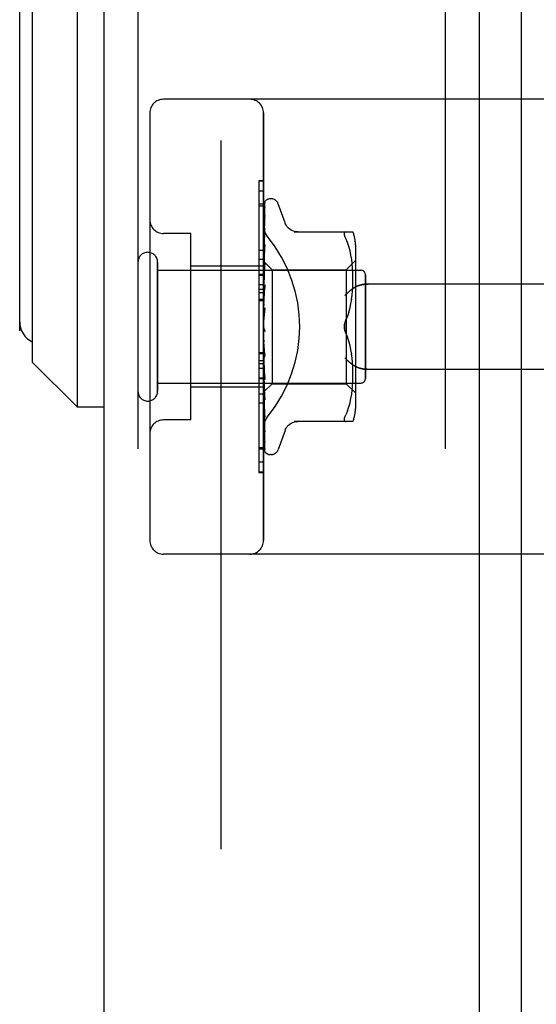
# Model space of a CAD drawing. Header units: inches. Extents: x 0 to 283, y 0 to 183.
# Tile 240 of 256: x 147.25 to 148.38, y 56.46 to 58.62. Entities that reach past the tile are written whole.
import ezdxf

# ---------------------------------------------------------------- set-up
doc = ezdxf.new("R2010")
doc.units = ezdxf.units.IN
doc.header["$LTSCALE"] = 15.583333
doc.header["$MEASUREMENT"] = 0
doc.linetypes.add('HIDDEN', pattern=[0.2, 0.1, -0.1])
doc.layers.get('0').update_dxf_attribs({"linetype": 'CONTINUOUS'})
for name, color, linetype in [('DEFAULT_2', 8, 'HIDDEN'), ('DIMENSIONS', 7, 'CONTINUOUS'), ('LEFTHAND_DOOR_ASSEMBLY', 7, 'CONTINUOUS'), ('RIGHTHAND_DOOR_ASSEMBLY', 7, 'CONTINUOUS')]:
    doc.layers.add(name, color=color, linetype=linetype)
doc.styles.get("Standard").update_dxf_attribs({"font": 'arial.ttf'})
doc.dimstyles.new('DIMSTYLE_1', dxfattribs={"dimtxt": 1.25, "dimasz": 1.666667, "dimexe": 0.09, "dimexo": 0.07, "dimgap": 0.0375, "dimtad": 0, "dimtih": 1, "dimtoh": 1, "dimzin": 4, "dimdsep": 46, "dimtxsty": 'Standard', "dimblk": '_FILLED', "dimblk1": '_FILLED', "dimblk2": '_FILLED', "dimcen": 0.09, "dimadec": 3, "dimazin": 1, "dimtfac": 1, "dimtdec": 3, "dimtofl": 0, "dimtmove": 0, "dimatfit": 3, "dimldrblk": '_FILLED', "dimfxl": 0, "dimtolj": 1, "dimtzin": 4, "dimarcsym": 0})

# ---------------------------------------------------------------- blocks, each defined once
blk = doc.blocks.new('_FILLED')
at = {"color": 0, "linetype": 'ByBlock'}
blk.add_solid([(0, 0), (-1, 0.2), (-1, -0.2)], dxfattribs=at)
blk = doc.blocks.new('*D12')
at = {"layer": 'DIMENSIONS', "color": 2, "linetype": 'Continuous'}
for p, q in [((147.4377, 125.072), (143.3374, 125.072)), ((144.8374, 125.072), (144.8374, 90.322)), ((144.8374, 53.072), (144.8374, 87.822)), ((147.4487, 53.072), (143.3374, 53.072))]:
    blk.add_line(p, q, dxfattribs=at)
at = {"layer": 'DIMENSIONS', "color": 2, "linetype": 'Continuous', "xscale": 1.6666666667, "yscale": 1.6666666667, "zscale": 1.6666666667}
for p, rotation in [((144.8374, 125.072), 90), ((144.8374, 53.072), 270)]:
    blk.add_blockref('_FILLED', p, dxfattribs=dict(at, rotation=rotation))
at = {"layer": 'DIMENSIONS', "color": 2, "linetype": 'Continuous', "insert": (144.8374, 89.697), "char_height": 1.25, "width": 4.36803, "attachment_point": 2, "line_spacing_factor": 0.9}
blk.add_mtext('72.00', dxfattribs=at)

msp = doc.modelspace()

# ---------------------------------------------------------------- linework, layer by layer
at = {"layer": 'DEFAULT_2', "color": 8, "linetype": 'HIDDEN'}
msp.add_line((147.6879, 123.8064), (147.6879, 54.3375), dxfattribs=at)
at = {"layer": 'LEFTHAND_DOOR_ASSEMBLY', "color": 8, "linetype": 'HIDDEN'}
for p, q in [((147.5054, 124.687), (147.5054, 53.457)), ((148.1804, 124.687), (148.1804, 53.457)), ((148.9794, 58.447), (147.5614, 58.447)), ((147.5314, 58.417), (147.5314, 57.477)), ((147.7814, 57.477), (147.7814, 58.417)), ((147.7814, 58.2448), (147.7714, 58.2448)), ((147.7714, 58.2448), (147.7714, 57.8341)), ((147.7814, 58.2163), (147.7714, 58.2163)), ((147.6214, 58.152), (147.5614, 58.152)), ((147.6214, 57.742), (147.6214, 58.152)), ((147.5484, 57.805), (147.5484, 58.089)), ((147.7814, 58.08), (147.6214, 58.08)), ((147.7814, 58.095), (147.7714, 58.095)), ((147.5484, 58.071), (147.9954, 58.071)), ((148.0054, 57.833), (148.0054, 58.061)), ((147.7814, 58.0389), (147.7714, 58.0389)), ((148.9794, 58.0407), (148.0118, 58.0407)), ((147.7814, 58.0288), (147.7714, 58.0288)), ((147.7814, 58.0217), (147.7714, 58.0217)), ((147.7814, 58.0066), (147.7714, 58.0066)), ((147.7714, 57.8903), (147.7814, 57.8903)), ((148.9794, 57.8532), (148.0118, 57.8532)), ((147.5484, 57.823), (147.9954, 57.823)), ((147.7714, 57.8341), (147.7814, 57.8341)), ((147.7814, 57.8336), (147.7714, 57.8336)), ((147.7714, 57.8336), (147.7714, 57.6264)), ((147.7814, 57.832), (147.7714, 57.832)), ((147.7814, 57.814), (147.6214, 57.814)), ((147.7814, 57.7786), (147.7714, 57.7786)), ((147.6214, 57.742), (147.5614, 57.742)), ((147.7714, 57.6817), (147.7814, 57.6817)), ((147.7814, 57.6272), (147.7714, 57.6272)), ((147.7714, 57.6264), (147.7814, 57.6264)), ((148.9794, 57.447), (147.5614, 57.447))]:
    msp.add_line(p, q, dxfattribs=at)
for points in [[(147.7902, 58.145), (147.7897, 58.1455), (147.7893, 58.1461), (147.7888, 58.1468), (147.7884, 58.1474), (147.7879, 58.148), (147.7875, 58.1487), (147.7871, 58.1494), (147.7867, 58.1501), (147.7862, 58.1508), (147.7859, 58.1515), (147.7855, 58.1522), (147.7851, 58.1529), (147.7848, 58.1537), (147.7844, 58.1544), (147.7841, 58.1552), (147.7838, 58.156), (147.7835, 58.1567), (147.7833, 58.1575), (147.783, 58.1583), (147.7828, 58.1591), (147.7826, 58.1599), (147.7824, 58.1607), (147.7822, 58.1614), (147.782, 58.1622), (147.7819, 58.163), (147.7817, 58.1638), (147.7816, 58.1646), (147.7816, 58.1653), (147.7815, 58.1661), (147.7814, 58.1669), (147.7814, 58.1676), (147.7814, 58.1684)], [(148.0118, 58.0407), (148.0106, 58.0407), (148.0093, 58.0407), (148.008, 58.0406), (148.0068, 58.0406), (148.0055, 58.0405), (148.0043, 58.0403), (148.0031, 58.0402), (148.0019, 58.0401), (148.0007, 58.0399), (147.9995, 58.0397), (147.9984, 58.0395), (147.9973, 58.0393), (147.9962, 58.039), (147.9951, 58.0388), (147.9941, 58.0385), (147.9931, 58.0382), (147.9921, 58.0379), (147.9912, 58.0376), (147.9902, 58.0373), (147.9894, 58.037), (147.9885, 58.0366), (147.9876, 58.0363), (147.9868, 58.036), (147.986, 58.0356), (147.9853, 58.0352), (147.9845, 58.0349), (147.9838, 58.0345), (147.9831, 58.0341), (147.9825, 58.0337), (147.9818, 58.0333)], [(147.9606, 58.0157), (147.9611, 58.0163), (147.9617, 58.0169), (147.9622, 58.0174), (147.9627, 58.018), (147.9633, 58.0186), (147.9639, 58.0191), (147.9644, 58.0197), (147.965, 58.0203), (147.9656, 58.0208), (147.9662, 58.0214), (147.9668, 58.022), (147.9675, 58.0225), (147.9681, 58.0231), (147.9687, 58.0236), (147.9694, 58.0242), (147.97, 58.0247), (147.9707, 58.0253), (147.9713, 58.0258), (147.972, 58.0263), (147.9726, 58.0269), (147.9733, 58.0274), (147.974, 58.0279), (147.9746, 58.0284), (147.9753, 58.0289), (147.9759, 58.0294), (147.9766, 58.0299), (147.9773, 58.0303), (147.9779, 58.0308), (147.9786, 58.0312), (147.9792, 58.0317), (147.9799, 58.0321), (147.9806, 58.0325), (147.9812, 58.0329), (147.9818, 58.0333)], [(147.9818, 57.8606), (147.9812, 57.861), (147.9806, 57.8614), (147.9799, 57.8619), (147.9792, 57.8623), (147.9786, 57.8627), (147.9779, 57.8632), (147.9773, 57.8637), (147.9766, 57.8641), (147.9759, 57.8646), (147.9753, 57.8651), (147.9746, 57.8656), (147.974, 57.8661), (147.9733, 57.8666), (147.9726, 57.8671), (147.972, 57.8676), (147.9713, 57.8682), (147.9707, 57.8687), (147.97, 57.8692), (147.9694, 57.8698), (147.9687, 57.8703), (147.9681, 57.8709), (147.9675, 57.8714), (147.9668, 57.872), (147.9662, 57.8726), (147.9656, 57.8731), (147.965, 57.8737), (147.9644, 57.8743), (147.9639, 57.8748), (147.9633, 57.8754), (147.9627, 57.876), (147.9622, 57.8765), (147.9617, 57.8771), (147.9611, 57.8777), (147.9606, 57.8782)], [(147.9818, 57.8606), (147.9825, 57.8602), (147.9831, 57.8599), (147.9838, 57.8595), (147.9845, 57.8591), (147.9853, 57.8587), (147.986, 57.8584), (147.9868, 57.858), (147.9876, 57.8577), (147.9885, 57.8573), (147.9894, 57.857), (147.9902, 57.8567), (147.9912, 57.8564), (147.9921, 57.8561), (147.9931, 57.8558), (147.9941, 57.8555), (147.9951, 57.8552), (147.9962, 57.855), (147.9973, 57.8547), (147.9984, 57.8545), (147.9995, 57.8543), (148.0007, 57.8541), (148.0019, 57.8539), (148.0031, 57.8538), (148.0043, 57.8536), (148.0055, 57.8535), (148.0068, 57.8534), (148.008, 57.8533), (148.0093, 57.8533), (148.0106, 57.8532), (148.0118, 57.8532)], [(147.7814, 57.7256), (147.7814, 57.7264), (147.7814, 57.7271), (147.7815, 57.7279), (147.7816, 57.7286), (147.7816, 57.7294), (147.7817, 57.7302), (147.7819, 57.731), (147.782, 57.7317), (147.7822, 57.7325), (147.7824, 57.7333), (147.7826, 57.7341), (147.7828, 57.7349), (147.783, 57.7357), (147.7833, 57.7364), (147.7835, 57.7372), (147.7838, 57.738), (147.7841, 57.7388), (147.7844, 57.7395), (147.7848, 57.7403), (147.7851, 57.741), (147.7855, 57.7418), (147.7859, 57.7425), (147.7862, 57.7432), (147.7867, 57.7439), (147.7871, 57.7446), (147.7875, 57.7453), (147.7879, 57.7459), (147.7884, 57.7466), (147.7888, 57.7472), (147.7893, 57.7478), (147.7897, 57.7484), (147.7902, 57.749)]]:
    msp.add_lwpolyline(points, dxfattribs=at)
for centre, radius, start, end in [((147.5614, 58.417), 0.03, 90, 180), ((147.7514, 58.417), 0.03, 0, 90), ((147.5614, 58.182), 0.03, 180, 270), ((147.5269, 58.089), 0.0215, 360, 180), ((147.9954, 58.061), 0.01, 360, 90), ((147.9954, 57.833), 0.01, 270, 0), ((147.5269, 57.805), 0.0215, 180, 0), ((147.5614, 57.712), 0.03, 90, 180), ((147.5614, 57.477), 0.03, 180, 270), ((147.7514, 57.477), 0.03, 270, 360)]:
    msp.add_arc(centre, radius, start, end, dxfattribs=at)
msp.add_ellipse((147.5484, 57.947), major_axis=(0.3125, 0), ratio=1, start_param=-0.686108, end_param=0.686108, dxfattribs=at)
at = {"layer": 'RIGHTHAND_DOOR_ASSEMBLY', "color": 7, "linetype": 'Continuous'}
for p, q in [((148.3475, 124.709), (148.3475, 53.435)), ((147.3714, 58.8732), (147.3714, 57.7708)), ((147.2729, 58.7747), (147.2729, 57.8692)), ((147.2454, 57.9381), (147.2454, 58.7058)), ((147.2729, 57.8692), (147.3714, 57.7708)), ((147.3714, 57.7708), (147.4304, 57.7708))]:
    msp.add_line(p, q, dxfattribs=at)
at = {"layer": 'RIGHTHAND_DOOR_ASSEMBLY', "color": 3, "linetype": 'Continuous'}
for p, q in [((147.4304, 124.687), (147.4304, 53.457)), ((148.2554, 124.687), (148.2554, 53.457))]:
    msp.add_line(p, q, dxfattribs=at)
at = {"layer": 'RIGHTHAND_DOOR_ASSEMBLY', "color": 8, "linetype": 'HIDDEN'}
for p, q in [((147.5054, 124.687), (147.5054, 53.457)), ((148.1804, 124.687), (148.1804, 53.457)), ((148.9794, 58.447), (147.5614, 58.447)), ((147.5314, 58.417), (147.5314, 57.477)), ((147.7814, 58.417), (147.7814, 57.477)), ((147.7814, 58.2676), (147.7714, 58.2676)), ((147.7714, 58.2676), (147.7714, 58.0603)), ((147.7814, 58.2668), (147.7714, 58.2668)), ((147.7814, 58.2123), (147.7714, 58.2123)), ((147.7822, 58.0898), (147.7841, 58.2186)), ((147.7822, 58.0898), (147.7841, 58.218)), ((147.7822, 58.0846), (147.784, 58.2094)), ((147.7848, 58.2209), (147.7844, 58.2202)), ((147.7979, 58.2282), (147.7971, 58.2282)), ((147.829, 58.175), (147.8136, 58.2173)), ((147.7822, 58.0746), (147.784, 58.1907)), ((147.7822, 58.0744), (147.784, 58.1878)), ((147.784, 58.2085), (147.7834, 58.2073)), ((147.784, 58.1907), (147.7841, 58.1911)), ((147.784, 58.1878), (147.7841, 58.1883)), ((147.6214, 58.152), (147.5614, 58.152)), ((147.6214, 57.742), (147.6214, 58.152)), ((147.782, 58.1465), (147.7814, 58.1409)), ((147.7829, 58.1536), (147.782, 58.1465)), ((147.7822, 58.0599), (147.784, 58.1631)), ((147.7822, 58.0595), (147.784, 58.1592)), ((147.784, 58.1632), (147.7841, 58.1632)), ((147.784, 58.1592), (147.7841, 58.1593)), ((147.8487, 58.1553), (147.9779, 58.1553)), ((147.9625, 58.1553), (147.9612, 58.1551)), ((147.7822, 58.0411), (147.784, 58.1278)), ((147.7822, 58.0407), (147.784, 58.123)), ((147.784, 58.1276), (147.7833, 58.1205)), ((147.784, 58.1278), (147.784, 58.1276)), ((147.9661, 58.1323), (147.9625, 58.1407)), ((147.9692, 58.1234), (147.9661, 58.1323)), ((147.9717, 58.1141), (147.9692, 58.1235)), ((147.9834, 58.1266), (147.9834, 57.7674)), ((147.7714, 58.1154), (147.7814, 58.1154)), ((147.782, 58.1083), (147.7814, 58.102)), ((147.7833, 58.1205), (147.782, 58.1083)), ((147.9737, 58.1045), (147.9717, 58.1141)), ((147.9752, 58.095), (147.9737, 58.1046)), ((147.5484, 58.089), (147.5484, 57.805)), ((147.7814, 58.08), (147.6214, 58.08)), ((147.7814, 58.0912), (147.8004, 58.0722)), ((147.7814, 58.0877), (147.7822, 58.0847)), ((147.784, 58.0856), (147.7814, 58.0575)), ((147.7814, 58.0825), (147.7822, 58.0846)), ((147.7814, 58.0791), (147.7822, 58.0746)), ((147.7822, 58.0898), (147.7822, 58.0898)), ((147.7822, 58.0898), (147.7822, 58.0898)), ((147.7822, 58.0188), (147.784, 58.0859)), ((147.7822, 58.0846), (147.7822, 58.0847)), ((147.7822, 58.0847), (147.7822, 58.0846)), ((147.7822, 58.0183), (147.784, 58.0804)), ((147.784, 58.0859), (147.784, 58.0856)), ((147.9634, 58.0722), (147.9834, 58.0922)), ((147.9763, 58.0856), (147.9752, 58.095)), ((147.9771, 58.0767), (147.9763, 58.0856)), ((147.5484, 58.071), (147.9954, 58.071)), ((147.7814, 58.062), (147.7714, 58.062)), ((147.7714, 58.0603), (147.7814, 58.0603)), ((147.7814, 58.0599), (147.7714, 58.0599)), ((147.7714, 58.0599), (147.7714, 57.6492)), ((147.7814, 58.0707), (147.7822, 58.0744)), ((147.7814, 58.0658), (147.7822, 58.0599)), ((147.7814, 58.0545), (147.7822, 58.0596)), ((147.7822, 58.0744), (147.7822, 58.0746)), ((147.7822, 58.0746), (147.7822, 58.0744)), ((147.7822, 58.0595), (147.7822, 58.0599)), ((147.7822, 58.0599), (147.7822, 58.0596)), ((147.8004, 58.0722), (147.9634, 58.0722)), ((147.8004, 58.0722), (147.8004, 57.8217)), ((147.9634, 58.0722), (147.9634, 57.947)), ((147.9775, 58.068), (147.9771, 58.0767)), ((147.9778, 58.0596), (147.9775, 58.0681)), ((147.9779, 58.0513), (147.9778, 58.0598)), ((148.0054, 58.061), (148.0054, 57.833)), ((147.7814, 58.0482), (147.7822, 58.0412)), ((147.7814, 58.0343), (147.7822, 58.0407)), ((147.784, 58.0386), (147.7814, 58.0091)), ((147.7822, 58.0407), (147.7822, 58.0412)), ((147.7822, 58.0411), (147.7822, 58.0407)), ((147.7822, 57.9939), (147.784, 58.0389)), ((147.784, 58.0389), (147.784, 58.0386)), ((147.9775, 58.0343), (147.9778, 58.0431)), ((147.9778, 58.0429), (147.9779, 58.0515)), ((148.9794, 58.0407), (148.0118, 58.0407)), ((147.7814, 58.0269), (147.7822, 58.019)), ((147.7814, 58.011), (147.7822, 58.0185)), ((147.7822, 57.9934), (147.784, 58.0329)), ((147.7822, 58.0187), (147.7822, 58.019)), ((147.7822, 58.0188), (147.7822, 58.0185)), ((147.7822, 58.0183), (147.7822, 58.0187)), ((147.9751, 58.007), (147.9763, 58.0165)), ((147.9763, 58.0163), (147.9771, 58.0256)), ((147.977, 58.0254), (147.9776, 58.0345)), ((147.7814, 58.0036), (147.7714, 58.0036)), ((147.7814, 58.0027), (147.7822, 57.9942)), ((147.7814, 57.9854), (147.7822, 57.9937)), ((147.7822, 57.9934), (147.7822, 57.9942)), ((147.7822, 57.9939), (147.7822, 57.9937)), ((147.9717, 57.9882), (147.9737, 57.9977)), ((147.9736, 57.9976), (147.9752, 58.0072)), ((147.784, 57.9884), (147.7814, 57.9584)), ((147.7814, 57.9765), (147.7822, 57.9677)), ((147.7822, 57.9665), (147.784, 57.9819)), ((147.9692, 57.979), (147.9717, 57.9883)), ((147.7814, 57.9493), (147.7822, 57.9404)), ((147.9625, 57.9616), (147.9661, 57.9701)), ((147.7814, 57.9435), (147.7816, 57.9431)), ((147.7814, 57.931), (147.7822, 57.9399)), ((147.7822, 57.9417), (147.7829, 57.9407)), ((147.9625, 57.9324), (147.9661, 57.9238)), ((147.9634, 57.947), (147.9634, 57.8217)), ((147.7814, 57.9219), (147.7822, 57.9134)), ((147.7814, 57.9042), (147.7822, 57.9129)), ((147.784, 57.8802), (147.7814, 57.9101)), ((147.784, 57.8862), (147.7822, 57.9138)), ((147.7822, 57.9138), (147.7822, 57.9129)), ((147.7822, 57.9132), (147.7822, 57.9134)), ((147.784, 57.88), (147.7822, 57.9132)), ((147.9692, 57.9149), (147.9661, 57.9238)), ((147.9717, 57.9056), (147.9692, 57.915)), ((147.7814, 57.8873), (147.7714, 57.8873)), ((147.7814, 57.8955), (147.7822, 57.8876)), ((147.7814, 57.8789), (147.7822, 57.8871)), ((147.784, 57.8368), (147.7822, 57.8878)), ((147.7822, 57.8878), (147.7822, 57.8871)), ((147.7822, 57.8873), (147.7822, 57.8876)), ((147.784, 57.8311), (147.7822, 57.8873)), ((147.9737, 57.8962), (147.9717, 57.9057)), ((147.9752, 57.8868), (147.9736, 57.8963)), ((147.9763, 57.8775), (147.9751, 57.887)), ((147.7814, 57.8723), (147.7714, 57.8723)), ((147.7814, 57.8651), (147.7714, 57.8651)), ((147.7814, 57.8709), (147.7822, 57.864)), ((147.7814, 57.856), (147.7822, 57.8635)), ((147.784, 57.7916), (147.7822, 57.8641)), ((147.7822, 57.8641), (147.7822, 57.8635)), ((147.7822, 57.8636), (147.7822, 57.864)), ((147.784, 57.7864), (147.7822, 57.8636)), ((147.784, 57.8802), (147.784, 57.88)), ((147.9771, 57.8683), (147.9763, 57.8776)), ((147.9776, 57.8595), (147.977, 57.8685)), ((147.7814, 57.855), (147.7714, 57.855)), ((147.7814, 57.8603), (147.784, 57.8313)), ((147.7814, 57.8491), (147.7822, 57.8433)), ((147.7814, 57.8365), (147.7822, 57.843)), ((147.784, 57.752), (147.7822, 57.8434)), ((147.7822, 57.8434), (147.7822, 57.843)), ((147.7822, 57.843), (147.7822, 57.8433)), ((147.784, 57.7476), (147.7822, 57.843)), ((147.9778, 57.8509), (147.9775, 57.8597)), ((147.9779, 57.8425), (147.9778, 57.8511)), ((147.9778, 57.8342), (147.9779, 57.8426)), ((148.9794, 57.8532), (148.0118, 57.8532)), ((147.5484, 57.823), (147.9954, 57.823)), ((147.7814, 57.8308), (147.7822, 57.8264)), ((147.7814, 57.8209), (147.7822, 57.8261)), ((147.784, 57.7194), (147.7822, 57.8265)), ((147.7822, 57.8265), (147.7822, 57.8261)), ((147.7822, 57.8262), (147.7822, 57.8264)), ((147.784, 57.716), (147.7822, 57.8262)), ((147.7822, 57.8035), (147.8004, 57.8217)), ((147.784, 57.8313), (147.784, 57.8311)), ((147.8004, 57.8217), (147.9634, 57.8217)), ((147.9634, 57.8217), (147.9834, 57.8017)), ((147.9771, 57.8172), (147.9775, 57.826)), ((147.9775, 57.8258), (147.9778, 57.8343)), ((147.7814, 57.814), (147.6214, 57.814)), ((147.7814, 57.799), (147.7714, 57.799)), ((147.7814, 57.8167), (147.7822, 57.8139)), ((147.7814, 57.8099), (147.7822, 57.8137)), ((147.7814, 57.8136), (147.782, 57.8071)), ((147.7814, 57.8039), (147.7822, 57.806)), ((147.7814, 57.8028), (147.7822, 57.8035)), ((147.782, 57.8071), (147.7828, 57.7986)), ((147.7822, 57.8137), (147.7822, 57.8139)), ((147.784, 57.6951), (147.7822, 57.8139)), ((147.7822, 57.8139), (147.7822, 57.8137)), ((147.784, 57.6928), (147.7822, 57.8137)), ((147.7841, 57.6788), (147.7822, 57.8062)), ((147.7822, 57.8062), (147.7822, 57.806)), ((147.7822, 57.8061), (147.7822, 57.8061)), ((147.7841, 57.6744), (147.7822, 57.8035)), ((147.7828, 57.7986), (147.784, 57.7866)), ((147.9737, 57.7894), (147.9752, 57.799)), ((147.9752, 57.799), (147.9763, 57.8084)), ((147.9763, 57.8083), (147.9771, 57.8173)), ((147.784, 57.7866), (147.784, 57.7864)), ((147.9692, 57.7705), (147.9717, 57.7799)), ((147.9717, 57.7799), (147.9737, 57.7895)), ((147.7814, 57.7717), (147.782, 57.7657)), ((147.782, 57.7657), (147.7828, 57.7581)), ((147.9661, 57.7617), (147.9625, 57.7532)), ((147.9661, 57.7617), (147.9692, 57.7706)), ((147.6214, 57.742), (147.5614, 57.742)), ((147.784, 57.7476), (147.784, 57.7476)), ((147.9779, 57.7387), (147.8487, 57.7387)), ((147.9612, 57.7388), (147.9625, 57.7387)), ((147.7841, 57.7158), (147.784, 57.716)), ((147.829, 57.719), (147.8136, 57.6767)), ((147.7842, 57.6942), (147.784, 57.6951)), ((147.7841, 57.6921), (147.784, 57.6928)), ((147.7814, 57.6776), (147.7714, 57.6776)), ((147.7855, 57.6705), (147.7857, 57.6703)), ((147.7814, 57.6492), (147.7714, 57.6492)), ((147.7979, 57.6657), (147.7971, 57.6657)), ((148.9794, 57.447), (147.5614, 57.447))]:
    msp.add_line(p, q, dxfattribs=at)
for points in [[(147.7847, 58.2213), (147.7843, 58.2205), (147.7837, 58.2192), (147.7832, 58.2178), (147.7827, 58.2163), (147.7822, 58.2148), (147.7818, 58.2132), (147.7814, 58.2115)], [(147.7844, 58.2202), (147.7841, 58.2199), (147.7838, 58.2195), (147.7835, 58.219), (147.7832, 58.2186), (147.7829, 58.2181), (147.7826, 58.2175), (147.7823, 58.2169), (147.782, 58.2163), (147.7818, 58.2157), (147.7815, 58.215), (147.7814, 58.2148)], [(147.7822, 58.2192), (147.7822, 58.219), (147.7818, 58.2182), (147.7814, 58.2172)], [(147.7842, 58.2105), (147.7839, 58.2091), (147.7834, 58.2071), (147.7829, 58.205), (147.7825, 58.2029), (147.7821, 58.2006), (147.7817, 58.1984), (147.7814, 58.1966)], [(147.7843, 58.2089), (147.7843, 58.209), (147.7843, 58.209), (147.7843, 58.209), (147.7842, 58.2088), (147.784, 58.2085)], [(147.784, 58.2186), (147.7841, 58.2192), (147.7842, 58.2198), (147.7843, 58.2204), (147.7845, 58.2209), (147.7847, 58.2213)], [(147.784, 58.218), (147.7841, 58.2184), (147.7842, 58.219), (147.7843, 58.2196), (147.7844, 58.2201), (147.7846, 58.2205), (147.7847, 58.2207), (147.7848, 58.2209), (147.7849, 58.2209)], [(147.784, 58.2094), (147.7841, 58.2098), (147.7841, 58.2103), (147.7842, 58.2105)], [(147.7849, 58.2209), (147.7849, 58.2209), (147.7848, 58.2209)], [(147.7834, 58.2073), (147.7831, 58.2068), (147.7828, 58.2063), (147.7825, 58.2057), (147.7823, 58.2052), (147.782, 58.2045), (147.7817, 58.2039), (147.7815, 58.2032), (147.7814, 58.203)], [(147.7841, 58.1911), (147.7838, 58.1891), (147.7833, 58.1863), (147.7829, 58.1835), (147.7825, 58.1806), (147.782, 58.1777), (147.7817, 58.1747), (147.7814, 58.1728)], [(147.7841, 58.1883), (147.7841, 58.1883), (147.7841, 58.1882), (147.784, 58.188), (147.7839, 58.1877), (147.7837, 58.1873), (147.7835, 58.1868), (147.7829, 58.1856)], [(147.784, 58.2076), (147.7841, 58.2081), (147.7841, 58.2085), (147.7842, 58.2088), (147.7843, 58.2089)], [(147.7829, 58.1856), (147.7825, 58.1849), (147.7822, 58.1842), (147.7819, 58.1834), (147.7816, 58.1826), (147.7814, 58.1822)], [(147.7814, 58.1684), (147.7814, 58.1676), (147.7814, 58.1669), (147.7815, 58.1661), (147.7816, 58.1653), (147.7816, 58.1646), (147.7817, 58.1638), (147.7819, 58.163), (147.782, 58.1622), (147.7822, 58.1614), (147.7824, 58.1607), (147.7826, 58.1599), (147.7828, 58.1591), (147.783, 58.1583), (147.7833, 58.1575), (147.7835, 58.1567), (147.7838, 58.156), (147.7841, 58.1552), (147.7844, 58.1544), (147.7848, 58.1537), (147.7851, 58.1529), (147.7855, 58.1522), (147.7859, 58.1515), (147.7862, 58.1508), (147.7867, 58.1501), (147.7871, 58.1494), (147.7875, 58.1487), (147.7879, 58.148), (147.7884, 58.1474), (147.7888, 58.1468), (147.7893, 58.1461), (147.7897, 58.1455), (147.7902, 58.145)], [(147.8565, 58.1553), (147.8529, 58.1556), (147.8492, 58.1563), (147.8456, 58.1574), (147.8423, 58.1591), (147.8391, 58.1611), (147.8363, 58.1635), (147.8337, 58.1663), (147.8316, 58.1693), (147.8299, 58.1726), (147.8291, 58.1745)], [(147.7841, 58.1593), (147.7841, 58.1593), (147.784, 58.1592), (147.784, 58.1589), (147.7838, 58.1585), (147.7836, 58.1579), (147.7833, 58.1574), (147.783, 58.1567), (147.7827, 58.156), (147.7824, 58.1552), (147.782, 58.1544), (147.7817, 58.1535), (147.7814, 58.1528)], [(147.7841, 58.1632), (147.7837, 58.1607), (147.7829, 58.1536)], [(147.9625, 58.1407), (147.9612, 58.1435), (147.9603, 58.1459), (147.9596, 58.148), (147.9592, 58.1499), (147.9591, 58.1514), (147.9592, 58.1527), (147.9596, 58.1538), (147.9603, 58.1546), (147.9612, 58.1551)], [(147.784, 58.123), (147.784, 58.1228), (147.784, 58.1225), (147.7839, 58.1221), (147.7837, 58.1216), (147.7835, 58.121), (147.7832, 58.1203), (147.7829, 58.1196), (147.7822, 58.1182)], [(147.7822, 58.1182), (147.7819, 58.1174), (147.7816, 58.1166), (147.7814, 58.1162)], [(147.7814, 58.0912), (147.7816, 58.0909), (147.7818, 58.0906), (147.782, 58.0902), (147.7822, 58.0898)], [(147.7814, 58.0909), (147.7817, 58.0905), (147.7819, 58.0903), (147.7821, 58.0901), (147.7822, 58.0899), (147.7822, 58.0898), (147.7822, 58.0898)], [(147.7814, 58.0902), (147.7817, 58.09), (147.7819, 58.0899), (147.7821, 58.0898), (147.7822, 58.0897), (147.7822, 58.0898), (147.7822, 58.0898)], [(147.7814, 58.0894), (147.7816, 58.0896), (147.7818, 58.0897), (147.782, 58.0898), (147.7822, 58.0898)], [(147.7814, 58.0863), (147.7817, 58.0859), (147.7819, 58.0855), (147.7821, 58.0852), (147.7822, 58.0849), (147.7822, 58.0847), (147.7822, 58.0847)], [(147.7814, 58.0844), (147.7817, 58.0843), (147.7819, 58.0843), (147.7821, 58.0843), (147.7822, 58.0844), (147.7822, 58.0846)], [(147.784, 58.0804), (147.784, 58.0803), (147.784, 58.0798), (147.7839, 58.0793), (147.7837, 58.0786), (147.7834, 58.078), (147.7831, 58.0772), (147.7828, 58.0765)], [(147.7814, 58.0767), (147.7817, 58.0762), (147.7819, 58.0758), (147.7821, 58.0753), (147.7822, 58.075), (147.7822, 58.0747), (147.7822, 58.0746)], [(147.7828, 58.0765), (147.7821, 58.075), (147.7818, 58.0743), (147.7814, 58.0735)], [(147.7814, 58.0736), (147.7817, 58.0737), (147.7819, 58.0737), (147.7821, 58.0739), (147.7822, 58.0741), (147.7822, 58.0744)], [(147.7814, 58.0624), (147.7817, 58.0619), (147.7819, 58.0613), (147.7821, 58.0608), (147.7822, 58.0604), (147.7822, 58.06), (147.7822, 58.0599)], [(147.7814, 58.0583), (147.7817, 58.0584), (147.7819, 58.0586), (147.7821, 58.0589), (147.7822, 58.0592), (147.7822, 58.0595)], [(147.7814, 58.0439), (147.7817, 58.0433), (147.7819, 58.0428), (147.7821, 58.0422), (147.7822, 58.0417), (147.7822, 58.0412), (147.7822, 58.0411)], [(147.7814, 58.0389), (147.7817, 58.0392), (147.7819, 58.0395), (147.7821, 58.0398), (147.7822, 58.0402), (147.7822, 58.0407)], [(147.9818, 58.0333), (147.9825, 58.0337), (147.9831, 58.0341), (147.9838, 58.0345), (147.9845, 58.0349), (147.9853, 58.0352), (147.986, 58.0356), (147.9868, 58.036), (147.9876, 58.0363), (147.9885, 58.0366), (147.9894, 58.037), (147.9902, 58.0373), (147.9912, 58.0376), (147.9921, 58.0379), (147.9931, 58.0382), (147.9941, 58.0385), (147.9951, 58.0388), (147.9962, 58.039), (147.9973, 58.0393), (147.9984, 58.0395), (147.9995, 58.0397), (148.0007, 58.0399), (148.0019, 58.0401), (148.0031, 58.0402), (148.0043, 58.0403), (148.0055, 58.0405), (148.0068, 58.0406), (148.008, 58.0406), (148.0093, 58.0407), (148.0106, 58.0407), (148.0118, 58.0407)], [(147.784, 58.0329), (147.784, 58.0323), (147.7839, 58.0316), (147.7836, 58.0309), (147.7834, 58.0302), (147.7831, 58.0296), (147.7828, 58.0289), (147.7824, 58.0283), (147.7821, 58.0277), (147.7818, 58.0271), (147.7815, 58.0265), (147.7814, 58.0263)], [(147.7814, 58.022), (147.7817, 58.0214), (147.7819, 58.0208), (147.7821, 58.0202), (147.7822, 58.0196), (147.7822, 58.019), (147.7822, 58.0188)], [(147.7814, 58.0162), (147.7817, 58.0165), (147.7819, 58.0169), (147.782, 58.0173), (147.7821, 58.0177), (147.7822, 58.0182), (147.7822, 58.0183)], [(147.9818, 58.0333), (147.9812, 58.0329), (147.9806, 58.0325), (147.9799, 58.0321), (147.9792, 58.0317), (147.9786, 58.0312), (147.9779, 58.0308), (147.9773, 58.0303), (147.9766, 58.0299), (147.9759, 58.0294), (147.9753, 58.0289), (147.9746, 58.0284), (147.974, 58.0279), (147.9733, 58.0274), (147.9726, 58.0269), (147.972, 58.0263), (147.9713, 58.0258), (147.9707, 58.0253), (147.97, 58.0247), (147.9694, 58.0242), (147.9687, 58.0236), (147.9681, 58.0231), (147.9675, 58.0225), (147.9668, 58.022), (147.9662, 58.0214), (147.9656, 58.0208), (147.965, 58.0203), (147.9644, 58.0197), (147.9639, 58.0191), (147.9633, 58.0186), (147.9627, 58.018), (147.9622, 58.0174), (147.9617, 58.0169), (147.9611, 58.0163), (147.9606, 58.0157)], [(147.7814, 57.9973), (147.7817, 57.9967), (147.7819, 57.9961), (147.7821, 57.9954), (147.7822, 57.9948), (147.7822, 57.9942), (147.7822, 57.9939)], [(147.7814, 57.991), (147.7817, 57.9914), (147.7819, 57.9919), (147.7821, 57.9925), (147.7822, 57.993), (147.7822, 57.9934)], [(147.784, 57.982), (147.784, 57.9815), (147.7838, 57.9809), (147.7836, 57.9802), (147.7833, 57.9797), (147.7831, 57.9791), (147.7828, 57.9787), (147.7825, 57.9783), (147.7823, 57.9779), (147.782, 57.9775), (147.7818, 57.9771), (147.7815, 57.9767), (147.7814, 57.9766)], [(147.9692, 57.9791), (147.9661, 57.9702), (147.9625, 57.9616)], [(147.7814, 57.9708), (147.7817, 57.9702), (147.7819, 57.9696), (147.7821, 57.969), (147.7822, 57.9684), (147.7822, 57.9677), (147.7822, 57.9671)], [(147.7814, 57.9642), (147.7817, 57.9647), (147.7819, 57.9653), (147.7821, 57.9659), (147.7822, 57.9665)], [(147.7822, 57.9665), (147.7822, 57.9671), (147.7822, 57.9677)], [(147.9591, 57.947), (147.9591, 57.9494), (147.9594, 57.9518), (147.9599, 57.9543), (147.9606, 57.9568), (147.9615, 57.9592), (147.9625, 57.9616)], [(147.96, 57.9546), (147.9597, 57.9531), (147.9594, 57.9516), (147.9592, 57.95), (147.9591, 57.9485), (147.9591, 57.947)], [(147.9625, 57.9616), (147.9619, 57.9603), (147.9614, 57.959), (147.9609, 57.9576), (147.9604, 57.9561)], [(147.7814, 57.9426), (147.7816, 57.9424), (147.7817, 57.9422), (147.7819, 57.942), (147.782, 57.9419), (147.782, 57.9418), (147.7821, 57.9418)], [(147.7814, 57.9368), (147.7817, 57.9374), (147.7819, 57.938), (147.7821, 57.9386), (147.7822, 57.9392), (147.7822, 57.9398), (147.7822, 57.9404)], [(147.7829, 57.9407), (147.7828, 57.941), (147.7825, 57.9414), (147.7823, 57.9418), (147.782, 57.9422), (147.7818, 57.9427), (147.7816, 57.9431)], [(147.7816, 57.9431), (147.7817, 57.9429), (147.7819, 57.9423), (147.7821, 57.9417), (147.7822, 57.9411), (147.7822, 57.9405), (147.7822, 57.9399)], [(147.7821, 57.9418), (147.7822, 57.9416), (147.7822, 57.9416), (147.7823, 57.9416), (147.7823, 57.9415), (147.7824, 57.9414), (147.7824, 57.9414), (147.7825, 57.9413), (147.7826, 57.9412)], [(147.7827, 57.9411), (147.7827, 57.941), (147.7828, 57.9409), (147.7829, 57.9408), (147.783, 57.9407)], [(147.783, 57.9407), (147.7832, 57.9404), (147.7834, 57.94), (147.7836, 57.9395), (147.7838, 57.939), (147.7839, 57.9384), (147.784, 57.9378), (147.784, 57.9372), (147.784, 57.9366)], [(147.9625, 57.9324), (147.9615, 57.9348), (147.9606, 57.9372), (147.9599, 57.9397), (147.9594, 57.9422), (147.9591, 57.9446), (147.9591, 57.947)], [(147.9591, 57.947), (147.9591, 57.9451), (147.9593, 57.9432), (147.9596, 57.9412), (147.96, 57.9393)], [(147.9605, 57.9375), (147.9611, 57.9357), (147.9618, 57.934), (147.9625, 57.9324)], [(147.7814, 57.9162), (147.7817, 57.9157), (147.7819, 57.9152), (147.7821, 57.9147), (147.7822, 57.9141), (147.7822, 57.9138)], [(147.7814, 57.9097), (147.7817, 57.9104), (147.7819, 57.911), (147.7821, 57.9116), (147.7822, 57.9122), (147.7822, 57.9128), (147.7822, 57.9132)], [(147.7814, 57.8923), (147.7815, 57.8921), (147.7818, 57.8915), (147.7824, 57.8906)], [(147.7814, 57.8901), (147.7817, 57.8897), (147.7819, 57.8893), (147.7821, 57.8888), (147.7822, 57.8882), (147.7822, 57.8878)], [(147.7814, 57.884), (147.7817, 57.8847), (147.7819, 57.8853), (147.7821, 57.8859), (147.7822, 57.8865), (147.7822, 57.8871), (147.7822, 57.8873)], [(147.7824, 57.8906), (147.7827, 57.89), (147.783, 57.8895), (147.7833, 57.8889), (147.7836, 57.8883), (147.7838, 57.8876), (147.7839, 57.8869), (147.784, 57.8863), (147.784, 57.8862)], [(147.7814, 57.8661), (147.7817, 57.8657), (147.7819, 57.8654), (147.7821, 57.865), (147.7822, 57.8645), (147.7822, 57.8641)], [(147.7814, 57.8606), (147.7817, 57.8612), (147.7819, 57.8618), (147.7821, 57.8624), (147.7822, 57.863), (147.7822, 57.8635), (147.7822, 57.8636)], [(147.9606, 57.8782), (147.9611, 57.8777), (147.9617, 57.8771), (147.9622, 57.8765), (147.9627, 57.876), (147.9633, 57.8754), (147.9639, 57.8748), (147.9644, 57.8743), (147.965, 57.8737), (147.9656, 57.8731), (147.9662, 57.8726), (147.9668, 57.872), (147.9675, 57.8714), (147.9681, 57.8709), (147.9687, 57.8703), (147.9694, 57.8698), (147.97, 57.8692), (147.9707, 57.8687), (147.9713, 57.8682), (147.972, 57.8676), (147.9726, 57.8671), (147.9733, 57.8666), (147.974, 57.8661), (147.9746, 57.8656), (147.9753, 57.8651), (147.9759, 57.8646), (147.9766, 57.8641), (147.9773, 57.8637), (147.9779, 57.8632), (147.9786, 57.8627), (147.9792, 57.8623), (147.9799, 57.8619), (147.9806, 57.8614), (147.9812, 57.861), (147.9818, 57.8606)], [(147.7814, 57.8449), (147.7817, 57.8447), (147.7819, 57.8445), (147.7821, 57.8442), (147.7822, 57.8438), (147.7822, 57.8434)], [(147.7814, 57.8436), (147.7817, 57.843), (147.782, 57.8423), (147.7824, 57.8416), (147.7827, 57.841), (147.783, 57.8403), (147.7834, 57.8395), (147.7836, 57.8388), (147.7838, 57.8381), (147.784, 57.8375), (147.784, 57.8369), (147.784, 57.8368)], [(147.7814, 57.8403), (147.7817, 57.8409), (147.7819, 57.8414), (147.7821, 57.842), (147.7822, 57.8425), (147.7822, 57.8429), (147.7822, 57.843)], [(148.0118, 57.8532), (148.0106, 57.8532), (148.0093, 57.8533), (148.008, 57.8533), (148.0068, 57.8534), (148.0055, 57.8535), (148.0043, 57.8536), (148.0031, 57.8538), (148.0019, 57.8539), (148.0007, 57.8541), (147.9995, 57.8543), (147.9984, 57.8545), (147.9973, 57.8547), (147.9962, 57.855), (147.9951, 57.8552), (147.9941, 57.8555), (147.9931, 57.8558), (147.9921, 57.8561), (147.9912, 57.8564), (147.9902, 57.8567), (147.9894, 57.857), (147.9885, 57.8573), (147.9876, 57.8577), (147.9868, 57.858), (147.986, 57.8584), (147.9853, 57.8587), (147.9845, 57.8591), (147.9838, 57.8595), (147.9831, 57.8599), (147.9825, 57.8602), (147.9818, 57.8606)], [(147.7814, 57.8275), (147.7817, 57.8274), (147.7819, 57.8272), (147.7821, 57.827), (147.7822, 57.8268), (147.7822, 57.8265)], [(147.7814, 57.8239), (147.7817, 57.8244), (147.7819, 57.8249), (147.7821, 57.8253), (147.7822, 57.8257), (147.7822, 57.8261), (147.7822, 57.8262)], [(147.7814, 57.8143), (147.7817, 57.8144), (147.7819, 57.8144), (147.7821, 57.8143), (147.7822, 57.8141), (147.7822, 57.8139)], [(147.7814, 57.8119), (147.7817, 57.8123), (147.7819, 57.8127), (147.7821, 57.8131), (147.7822, 57.8134), (147.7822, 57.8137), (147.7822, 57.8137)], [(147.7814, 57.8074), (147.7816, 57.807), (147.7818, 57.8067), (147.782, 57.8064), (147.7822, 57.8061)], [(147.7814, 57.806), (147.7817, 57.8062), (147.7819, 57.8063), (147.7821, 57.8063), (147.7822, 57.8063), (147.7822, 57.8062)], [(147.7814, 57.8047), (147.7817, 57.8051), (147.7819, 57.8054), (147.7821, 57.8057), (147.7822, 57.8059), (147.7822, 57.806), (147.7822, 57.8061)], [(147.7814, 57.803), (147.7816, 57.8031), (147.7818, 57.8032), (147.782, 57.8033), (147.7822, 57.8035)], [(147.7814, 57.7985), (147.7815, 57.7983), (147.7818, 57.7975), (147.7822, 57.7967)], [(147.7822, 57.7967), (147.7829, 57.7951), (147.7833, 57.7943), (147.7836, 57.7936), (147.7838, 57.7929), (147.7839, 57.7923), (147.784, 57.7919), (147.784, 57.7916)], [(147.7814, 57.7586), (147.7816, 57.7581), (147.7819, 57.7573), (147.7823, 57.7565), (147.783, 57.755)], [(147.7828, 57.7581), (147.7833, 57.7543), (147.784, 57.7477)], [(147.783, 57.755), (147.7833, 57.7543), (147.7835, 57.7537), (147.7837, 57.7531), (147.7839, 57.7526), (147.784, 57.7523), (147.784, 57.752), (147.784, 57.752)], [(147.7902, 57.749), (147.7897, 57.7484), (147.7893, 57.7478), (147.7888, 57.7472), (147.7884, 57.7466), (147.7879, 57.7459), (147.7875, 57.7453), (147.7871, 57.7446), (147.7867, 57.7439), (147.7862, 57.7432), (147.7859, 57.7425), (147.7855, 57.7418), (147.7851, 57.741), (147.7848, 57.7403), (147.7844, 57.7395), (147.7841, 57.7388), (147.7838, 57.738), (147.7835, 57.7372), (147.7833, 57.7364), (147.783, 57.7357), (147.7828, 57.7349), (147.7826, 57.7341), (147.7824, 57.7333), (147.7822, 57.7325), (147.782, 57.7317), (147.7819, 57.731), (147.7817, 57.7302), (147.7816, 57.7294), (147.7816, 57.7286), (147.7815, 57.7279), (147.7814, 57.7271), (147.7814, 57.7264), (147.7814, 57.7256)], [(147.7814, 57.7362), (147.7816, 57.7341), (147.782, 57.7309), (147.7824, 57.7277), (147.7829, 57.7244), (147.7833, 57.7212), (147.7841, 57.7158)], [(147.8291, 57.7195), (147.8299, 57.7214), (147.8316, 57.7246), (147.8337, 57.7277), (147.8363, 57.7304), (147.8391, 57.7329), (147.8423, 57.7349), (147.8456, 57.7365), (147.8492, 57.7377), (147.8529, 57.7384), (147.8565, 57.7387)], [(147.9612, 57.7388), (147.9603, 57.7394), (147.9596, 57.7402), (147.9592, 57.7412), (147.9591, 57.7426), (147.9592, 57.7441), (147.9596, 57.7459), (147.9603, 57.748), (147.9612, 57.7505), (147.9625, 57.7532)], [(147.7814, 57.7255), (147.7815, 57.7252), (147.7818, 57.7243), (147.7822, 57.7235), (147.7825, 57.7227), (147.7832, 57.7213)], [(147.7832, 57.7213), (147.7835, 57.7207), (147.7837, 57.7202), (147.7839, 57.7197), (147.784, 57.7196)], [(147.784, 57.7196), (147.784, 57.7194), (147.7841, 57.7192), (147.7841, 57.7192), (147.7841, 57.7193), (147.784, 57.7194)], [(147.7814, 57.7082), (147.7817, 57.7064), (147.7821, 57.7037), (147.7825, 57.7012), (147.7829, 57.6986), (147.7833, 57.6962), (147.7838, 57.6937), (147.7841, 57.6921)], [(147.7814, 57.7003), (147.7816, 57.6996), (147.7819, 57.6989), (147.7822, 57.6982), (147.7825, 57.6975), (147.7828, 57.6969), (147.7831, 57.6963), (147.7837, 57.6953)], [(147.7837, 57.6953), (147.7839, 57.6949), (147.784, 57.6945), (147.7841, 57.6943), (147.7842, 57.6942)], [(147.7814, 57.6887), (147.7817, 57.6871), (147.7821, 57.6851), (147.7826, 57.6833), (147.783, 57.6815), (147.7835, 57.6798), (147.784, 57.6781), (147.7843, 57.677)], [(147.7814, 57.6839), (147.7816, 57.6832), (147.7819, 57.6825), (147.7823, 57.6818), (147.7826, 57.6812), (147.7829, 57.6806), (147.7832, 57.68), (147.7835, 57.6795), (147.7838, 57.679), (147.7843, 57.6783)], [(147.7814, 57.6784), (147.7819, 57.6769), (147.7823, 57.6756), (147.7829, 57.6744), (147.7835, 57.6732), (147.7842, 57.672), (147.785, 57.6709), (147.7859, 57.6701)], [(147.7814, 57.6769), (147.7815, 57.6766), (147.7817, 57.6762), (147.7819, 57.6758), (147.7821, 57.6754), (147.7823, 57.675), (147.7825, 57.6746), (147.7827, 57.6742), (147.7829, 57.6739), (147.7831, 57.6736), (147.7833, 57.6732), (147.7835, 57.6729), (147.7837, 57.6726), (147.7839, 57.6723), (147.7841, 57.6721), (147.7843, 57.6718), (147.7845, 57.6716), (147.7847, 57.6714), (147.7849, 57.6712), (147.785, 57.671), (147.7852, 57.6708), (147.7853, 57.6706), (147.7855, 57.6705)], [(147.7845, 57.6779), (147.7845, 57.6779), (147.7845, 57.6779), (147.7844, 57.678), (147.7843, 57.6782), (147.7842, 57.6786), (147.7841, 57.679), (147.7841, 57.6796), (147.784, 57.6799)], [(147.7843, 57.677), (147.7843, 57.6771), (147.7842, 57.6776), (147.7841, 57.6782), (147.784, 57.6788)], [(147.7857, 57.6703), (147.7857, 57.6702), (147.7857, 57.6703), (147.7856, 57.6703), (147.7855, 57.6705), (147.7854, 57.6706), (147.7853, 57.6708), (147.7851, 57.671), (147.785, 57.6713), (147.7848, 57.6715), (147.7847, 57.6718), (147.7846, 57.672), (147.7844, 57.6723), (147.7843, 57.6726), (147.7843, 57.6729), (147.7842, 57.6733), (147.7841, 57.6736), (147.7841, 57.6739), (147.7841, 57.6743), (147.784, 57.6744)], [(147.7843, 57.6783), (147.7844, 57.678), (147.7845, 57.6779)]]:
    msp.add_lwpolyline(points, dxfattribs=at)
for centre, radius, start, end in [((147.5614, 58.417), 0.03, 90, 180), ((147.7514, 58.417), 0.03, 0, 90), ((147.7971, 58.2116), 0.0167, 90, 152.8512), ((147.7979, 58.2116), 0.0167, 20, 90), ((147.5614, 58.182), 0.03, 180, 270), ((147.9059, 58.1266), 0.0776, 0, 22.0761), ((147.5269, 58.089), 0.0215, 0, 180), ((147.9954, 58.061), 0.01, 0, 90), ((147.9954, 57.833), 0.01, 270, 360), ((147.5269, 57.805), 0.0215, 180, 360), ((147.9059, 57.7674), 0.0776, 337.9239, 360), ((147.5614, 57.712), 0.03, 90, 180), ((147.7971, 57.6824), 0.0167, 227.7647, 270), ((147.7979, 57.6824), 0.0167, 270, 340), ((147.5614, 57.477), 0.03, 180, 270), ((147.7514, 57.477), 0.03, 270, 360)]:
    msp.add_arc(centre, radius, start, end, dxfattribs=at)
at = {"layer": 'RIGHTHAND_DOOR_ASSEMBLY', "color": 7, "linetype": 'Continuous'}
msp.add_arc((147.2946, 57.9578), 0.0492, 180, 243.8851, dxfattribs=at)
at = {"layer": 'RIGHTHAND_DOOR_ASSEMBLY', "color": 8, "linetype": 'HIDDEN'}
msp.add_ellipse((147.5484, 57.947), major_axis=(0, 0.3125), ratio=1, start_param=-2.256904, end_param=-0.884689, dxfattribs=at)

# ---------------------------------------------------------------- dimensions: what is measured, and where the dimension line sits
at = {"layer": 'DIMENSIONS', "color": 2, "linetype": 'Continuous'}
dim = msp.add_linear_dim(base=(144.8374, 125.072), p1=(147.5187, 53.072), p2=(147.5077, 125.072), angle=90, dimstyle='DIMSTYLE_1', dxfattribs=at)
dim.commit()
dim.dimension.update_dxf_attribs({"geometry": '*D12', "text_midpoint": (144.8371, 89.065), "dimtype": 160})

doc.saveas('drawing.dxf')
